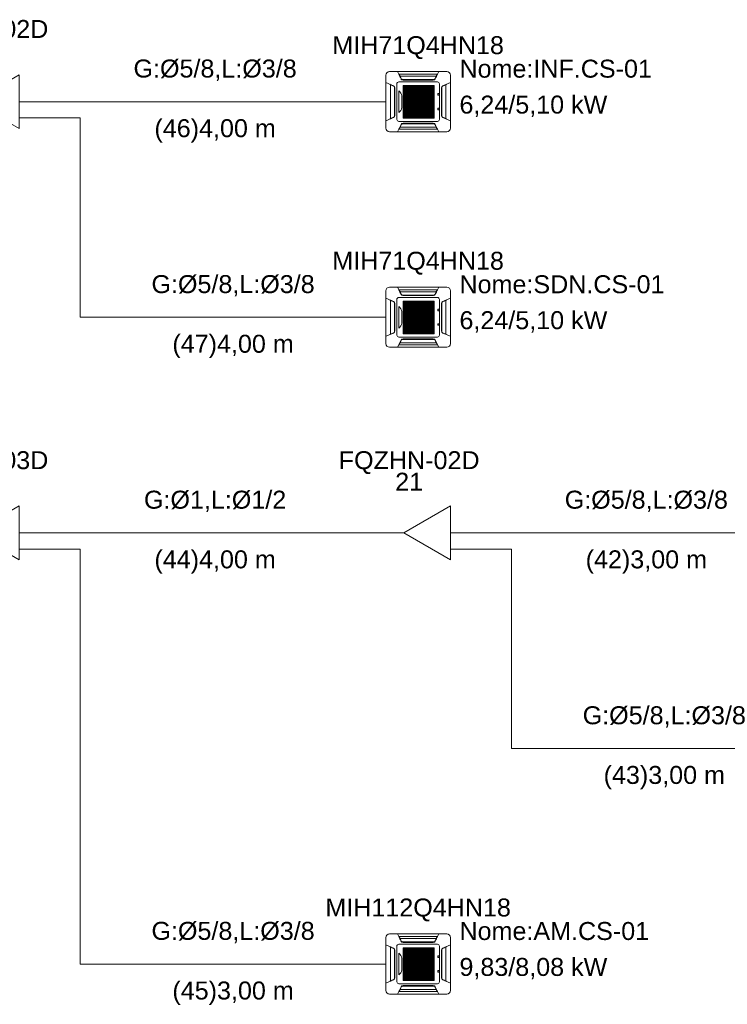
# Model space of a CAD drawing. Header units: millimetres. Extents: x -11664 to 30758, y -32204 to 1096.
# Tile 7 of 15: x 22663 to 26601, y -28604 to -23124. Entities that reach past the tile are written whole.
import ezdxf

# ---------------------------------------------------------------- set-up
doc = ezdxf.new("R2010")
doc.units = ezdxf.units.MM
for name, color, linetype, lineweight in [('CONDENSADORA_PAVIMENTO_SUPERIOR_dwg', 8, 'Continuous', 18), ('EQUIPMENT', 7, 'Continuous', 18), ('PIPE_VRF', 7, 'Continuous', 18)]:
    doc.layers.add(name, color=color, linetype=linetype, lineweight=lineweight)
doc.styles.add('Arial', font='arial.ttf', dxfattribs={"height": 100})

# ---------------------------------------------------------------- blocks, each defined once
blk = doc.blocks.new('CONDENSADORA_PAVIMENTO_SUPERIOR_dwg__U41-1129978-15 - FLUXOGRAMA PAVIMENTO SUPERIOR')
at = {"layer": 'EQUIPMENT'}
for p, q in [((24700, -25980), (24800, -25980)), ((25059.8, -25980), (25200, -25980)), ((25059.6, -26070), (25200, -26070))]:
    blk.add_line(p, q, dxfattribs=at)
at = {"layer": 'EQUIPMENT', "flags": 128}
blk.add_lwpolyline([(25059.8, -25830), (25059.8, -26130), (24800, -25980)], close=True, dxfattribs=at)
at = {"layer": 'EQUIPMENT', "char_height": 100, "attachment_point": 2, "line_spacing_factor": 0.941778, "style": 'Arial'}
for s, insert, width in [('FQZHN-02D', (24830, -25525.5), 934.12), ('21', (24830, -25645.5), 186.089)]:
    blk.add_mtext(s, dxfattribs=dict(at, insert=insert, width=width))
blk = doc.blocks.new('CONDENSADORA_PAVIMENTO_SUPERIOR_dwg__U42-1129979-15 - FLUXOGRAMA PAVIMENTO SUPERIOR')
at = {"layer": 'EQUIPMENT'}
for p, q in [((22300, -25980), (22400, -25980)), ((22659.8, -25980), (22800, -25980)), ((22659.6, -26070), (22800, -26070))]:
    blk.add_line(p, q, dxfattribs=at)
at = {"layer": 'EQUIPMENT', "flags": 128}
blk.add_lwpolyline([(22659.8, -25830), (22659.8, -26130), (22400, -25980)], close=True, dxfattribs=at)
at = {"layer": 'EQUIPMENT', "char_height": 100, "attachment_point": 2, "line_spacing_factor": 0.941778, "style": 'Arial'}
for s, insert, width in [('FQZHN-03D', (22430, -25525.5), 934.12), ('22', (22430, -25645.5), 186.089)]:
    blk.add_mtext(s, dxfattribs=dict(at, insert=insert, width=width))
blk = doc.blocks.new('CONDENSADORA_PAVIMENTO_SUPERIOR_dwg__U50-1129980-15 - FLUXOGRAMA PAVIMENTO SUPERIOR')
at = {"layer": 'EQUIPMENT'}
for p, q in [((22300, -23580), (22400, -23580)), ((22659.8, -23580), (22800, -23580)), ((22659.6, -23670), (22800, -23670))]:
    blk.add_line(p, q, dxfattribs=at)
at = {"layer": 'EQUIPMENT', "flags": 128}
blk.add_lwpolyline([(22659.8, -23430), (22659.8, -23730), (22400, -23580)], close=True, dxfattribs=at)
at = {"layer": 'EQUIPMENT', "char_height": 100, "attachment_point": 2, "line_spacing_factor": 0.941778, "style": 'Arial'}
for s, insert, width in [('FQZHN-02D', (22430, -23125.5), 934.12), ('23', (22430, -23245.5), 186.089)]:
    blk.add_mtext(s, dxfattribs=dict(at, insert=insert, width=width))
blk = doc.blocks.new('CONDENSADORA_PAVIMENTO_SUPERIOR_dwg-1129951-15 - FLUXOGRAMA PAVIMENTO SUPERIOR')
at = {"lineweight": 18}
for p, q in [((24700, -23726.6), (24700, -23433.4)), ((24720.6, -23412.8), (25039.4, -23412.8)), ((24980.9, -23437.7), (24779.2, -23437.7)), ((24968.6, -23457), (24791.6, -23457)), ((24984.8, -23432.9), (24984.2, -23432.9)), ((25060.1, -23433.4), (25060.1, -23726.6)), ((24726.9, -23673.7), (24726.9, -23486.3)), ((24747.7, -23662.2), (24747.7, -23497.8)), ((24748.1, -23661.4), (24748.1, -23498.6)), ((24750, -23503.7), (24749.7, -23656.5)), ((24761.5, -23678.8), (24761.5, -23481.2)), ((24772.8, -23469.8), (24987.4, -23469.8)), ((24793.8, -23457.8), (24966.3, -23457.8)), ((24964.2, -23459.6), (24795.8, -23459.6)), ((24847.6, -23490.5), (24847.6, -23671.5)), ((24912.3, -23490.6), (24912.3, -23671.6)), ((24998.7, -23481.2), (24998.7, -23678.8)), ((25010.1, -23503.7), (25010.5, -23656.5)), ((25012.1, -23661.4), (25012.1, -23498.6)), ((25012.5, -23662.2), (25012.5, -23497.8)), ((25033.3, -23673.7), (25033.3, -23486.3)), ((24772, -23639.9), (24772, -23520.4)), ((24789, -23548.3), (24789, -23612.7)), ((24796.5, -23512.3), (24968.8, -23512.3)), ((24796.5, -23513.5), (24968.8, -23513.5)), ((24989.9, -23542.1), (24989.9, -23536.5)), ((24991.3, -23535.2), (24995.6, -23535.2)), ((24995.6, -23543.4), (24991.3, -23543.4)), ((24997, -23536.5), (24997, -23542.1)), ((24796.5, -23575.2), (24968.8, -23575.2)), ((24796.5, -23576.4), (24968.8, -23576.4)), ((24989.9, -23623.3), (24989.9, -23617.8)), ((24991.2, -23616.4), (24995.5, -23616.4)), ((24996.9, -23617.8), (24996.9, -23623.3)), ((25060, -23580), (25060.2, -23580)), ((24796.5, -23627.3), (24968.8, -23627.3)), ((24796.5, -23628.7), (24968.8, -23628.7)), ((24995.5, -23624.7), (24991.2, -23624.7)), ((24987.4, -23690.2), (24772.9, -23690.2)), ((24773.2, -23732.8), (24776.1, -23727)), ((24980.9, -23722.3), (24779.2, -23722.3)), ((24968.6, -23703), (24791.6, -23703)), ((24793.8, -23702.2), (24966.3, -23702.2)), ((24796.1, -23700.4), (24964.4, -23700.4)), ((24984.9, -23727.1), (24984.2, -23727.1)), ((25039.4, -23747.2), (24720.6, -23747.2)), ((24700, -24926.6), (24700, -24633.4)), ((24720.6, -24612.8), (25039.4, -24612.8)), ((24980.9, -24637.7), (24779.2, -24637.7)), ((24968.6, -24657), (24791.6, -24657)), ((24793.8, -24657.8), (24966.3, -24657.8)), ((24964.2, -24659.6), (24795.8, -24659.6)), ((24984.8, -24632.9), (24984.2, -24632.9)), ((25060.1, -24633.4), (25060.1, -24926.6)), ((24726.9, -24873.7), (24726.9, -24686.3)), ((24747.7, -24862.2), (24747.7, -24697.8)), ((24748.1, -24861.4), (24748.1, -24698.6)), ((24750, -24703.7), (24749.7, -24856.5)), ((24761.5, -24878.8), (24761.5, -24681.2)), ((24772.8, -24669.8), (24987.4, -24669.8)), ((24796.5, -24712.3), (24968.8, -24712.3)), ((24796.5, -24713.5), (24968.8, -24713.5)), ((24847.6, -24690.5), (24847.6, -24871.5)), ((24912.3, -24690.6), (24912.3, -24871.6)), ((24998.7, -24681.2), (24998.7, -24878.8)), ((25010.1, -24703.7), (25010.5, -24856.5)), ((25012.1, -24861.4), (25012.1, -24698.6)), ((25012.5, -24862.2), (25012.5, -24697.8)), ((25033.3, -24873.7), (25033.3, -24686.3)), ((24772, -24839.9), (24772, -24720.4)), ((24789, -24748.3), (24789, -24812.7)), ((24989.9, -24742.1), (24989.9, -24736.5)), ((24991.3, -24735.2), (24995.6, -24735.2)), ((24995.6, -24743.4), (24991.3, -24743.4)), ((24997, -24736.5), (24997, -24742.1)), ((24796.5, -24775.2), (24968.8, -24775.2)), ((24796.5, -24776.4), (24968.8, -24776.4)), ((24796.5, -24827.3), (24968.8, -24827.3)), ((24989.9, -24823.3), (24989.9, -24817.8)), ((24991.2, -24816.4), (24995.5, -24816.4)), ((24995.5, -24824.7), (24991.2, -24824.7)), ((24996.9, -24817.8), (24996.9, -24823.3)), ((25060, -24780), (25060.2, -24780)), ((24796.5, -24828.7), (24968.8, -24828.7)), ((24987.4, -24890.2), (24772.9, -24890.2)), ((24773.2, -24932.8), (24776.1, -24927)), ((24980.9, -24922.3), (24779.2, -24922.3)), ((24968.6, -24903), (24791.6, -24903)), ((24793.8, -24902.2), (24966.3, -24902.2)), ((24796.1, -24900.4), (24964.4, -24900.4)), ((24984.9, -24927.1), (24984.2, -24927.1)), ((25039.4, -24947.2), (24720.6, -24947.2)), ((24720.6, -28212.8), (25039.4, -28212.8)), ((24700, -28526.6), (24700, -28233.4)), ((24772.8, -28269.8), (24987.4, -28269.8)), ((24980.9, -28237.7), (24779.2, -28237.7)), ((24968.6, -28257), (24791.6, -28257)), ((24793.8, -28257.8), (24966.3, -28257.8)), ((24964.2, -28259.6), (24795.8, -28259.6)), ((24984.8, -28232.9), (24984.2, -28232.9)), ((25060.1, -28233.4), (25060.1, -28526.6)), ((24726.9, -28473.7), (24726.9, -28286.3)), ((24747.7, -28462.2), (24747.7, -28297.8)), ((24748.1, -28461.4), (24748.1, -28298.6)), ((24750, -28303.7), (24749.7, -28456.5)), ((24761.5, -28478.8), (24761.5, -28281.2)), ((24772, -28439.9), (24772, -28320.4)), ((24796.5, -28312.3), (24968.8, -28312.3)), ((24796.5, -28313.5), (24968.8, -28313.5)), ((24847.6, -28290.5), (24847.6, -28471.5)), ((24912.3, -28290.6), (24912.3, -28471.6)), ((24998.7, -28281.2), (24998.7, -28478.8)), ((25010.1, -28303.7), (25010.5, -28456.5)), ((25012.1, -28461.4), (25012.1, -28298.6)), ((25012.5, -28462.2), (25012.5, -28297.8)), ((25033.3, -28473.7), (25033.3, -28286.3)), ((24789, -28348.3), (24789, -28412.7)), ((24796.5, -28375.2), (24968.8, -28375.2)), ((24796.5, -28376.4), (24968.8, -28376.4)), ((24989.9, -28342.1), (24989.9, -28336.5)), ((24991.3, -28335.2), (24995.6, -28335.2)), ((24995.6, -28343.4), (24991.3, -28343.4)), ((24997, -28336.5), (24997, -28342.1)), ((25060, -28380), (25060.2, -28380)), ((24796.5, -28427.3), (24968.8, -28427.3)), ((24796.5, -28428.7), (24968.8, -28428.7)), ((24989.9, -28423.3), (24989.9, -28417.8)), ((24991.2, -28416.4), (24995.5, -28416.4)), ((24995.5, -28424.7), (24991.2, -28424.7)), ((24996.9, -28417.8), (24996.9, -28423.3)), ((24987.4, -28490.2), (24772.9, -28490.2)), ((25039.4, -28547.2), (24720.6, -28547.2)), ((24773.2, -28532.8), (24776.1, -28527)), ((24980.9, -28522.3), (24779.2, -28522.3)), ((24968.6, -28503), (24791.6, -28503)), ((24793.8, -28502.2), (24966.3, -28502.2)), ((24796.1, -28500.4), (24964.4, -28500.4)), ((24984.9, -28527.1), (24984.2, -28527.1))]:
    blk.add_line(p, q, dxfattribs=at)
at = {"lineweight": 18, "flags": 128}
for points in [[(24784.7, -23452.4), (24765.7, -23412.7), (24994.5, -23412.7), (24975.3, -23452.6)], [(24984.1, -23433), (24987, -23427.2), (24773.2, -23427.2), (24776.1, -23433)], [(24786.4, -23452), (24785.6, -23452.3), (24784.8, -23452.6), (24781.6, -23446.1), (24778.4, -23439.6), (24775.1, -23433.1), (24776.7, -23433), (24776.8, -23433), (24776.8, -23433.1), (24776.9, -23433.1), (24777, -23433.2), (24779.1, -23437.5), (24781.3, -23441.8), (24783.7, -23446.6), (24786.1, -23451.5), (24786.3, -23451.8), (24786.4, -23452), (24786.9, -23453), (24787.6, -23453.9), (24788.3, -23454.7), (24789.2, -23455.5), (24790.3, -23456.3), (24791.4, -23456.9), (24792.7, -23457.4), (24794, -23457.8), (24795.3, -23458), (24796.7, -23458.1), (24963.5, -23458.1), (24964.8, -23458.1), (24966, -23457.8), (24967.3, -23457.5), (24968.5, -23457), (24969.6, -23456.4), (24970.7, -23455.7), (24971.6, -23454.9), (24972.4, -23454), (24973.2, -23453.1), (24973.8, -23452), (24974.6, -23452.3), (24975.3, -23452.6), (24978.6, -23446.1), (24981.8, -23439.6), (24985, -23433.1), (24984.6, -23433.1), (24984.3, -23433), (24983.9, -23433), (24983.5, -23433), (24983.4, -23433), (24983.3, -23433.1), (24983.3, -23433.1), (24983.2, -23433.2), (24981, -23437.5), (24978.9, -23441.8), (24976.5, -23446.6), (24974, -23451.5), (24973.9, -23451.8), (24973.8, -23452)], [(24742.3, -23667.8), (24700, -23686.2), (24700, -23473.7), (24742.6, -23492.3)], [(24742.3, -23492.9), (24742.5, -23492.6), (24742.6, -23492.3), (24735.7, -23489.3), (24728.8, -23486.3), (24721.9, -23483.4), (24721.8, -23484), (24722, -23484), (24722.1, -23484.1), (24722.2, -23484.2), (24722.4, -23484.3), (24729, -23487.2), (24735.7, -23490.1), (24742.3, -23492.9), (24743.7, -23493.6), (24744.9, -23494.4), (24745.9, -23495.4), (24746.9, -23496.5), (24747.6, -23497.6), (24748.2, -23498.9), (24748.4, -23499.5), (24748.6, -23500.1), (24748.8, -23500.7), (24748.8, -23501.3), (24748.9, -23501.9), (24748.9, -23502.5), (24748.9, -23657.5), (24748.9, -23658.1), (24748.9, -23658.7), (24748.8, -23659.3), (24748.6, -23659.9), (24748.5, -23660.5), (24748.2, -23661.1), (24747.6, -23662.3), (24746.9, -23663.5), (24745.9, -23664.6), (24745.1, -23665.3), (24744.3, -23666), (24743.3, -23666.6), (24742.3, -23667.1), (24735.7, -23669.9), (24729, -23672.8), (24722.4, -23675.7), (24722.2, -23675.8), (24722.1, -23675.9), (24722, -23676), (24721.8, -23676), (24721.9, -23676.6), (24728.8, -23673.7)], [(25017.8, -23492.9), (25017.7, -23492.6), (25017.6, -23492.3), (25024.5, -23489.3), (25031.4, -23486.3), (25038.3, -23483.4), (25038.3, -23483.5), (25038.3, -23483.7), (25038.3, -23483.8), (25038.3, -23484), (25038.2, -23484), (25038.1, -23484.1), (25038, -23484.2), (25037.8, -23484.3), (25031.2, -23487.2), (25024.5, -23490.1), (25017.8, -23492.9), (25016.5, -23493.6), (25015.3, -23494.4), (25014.3, -23495.4), (25013.3, -23496.5), (25012.5, -23497.6), (25011.9, -23498.9), (25011.7, -23499.5), (25011.6, -23500.1), (25011.4, -23500.7), (25011.3, -23501.3), (25011.3, -23501.9), (25011.3, -23502.5), (25011.3, -23657.5), (25011.3, -23658.1), (25011.3, -23658.7), (25011.4, -23659.3), (25011.6, -23659.9), (25011.7, -23660.5), (25011.9, -23661.1), (25012.5, -23662.3), (25013.3, -23663.5), (25014.2, -23664.6), (25015, -23665.3), (25015.9, -23666), (25016.8, -23666.6), (25017.8, -23667.1), (25024.5, -23669.9), (25031.2, -23672.8), (25037.8, -23675.7), (25038, -23675.8), (25038.1, -23675.9), (25038.2, -23676), (25038.3, -23676), (25038.3, -23676.2), (25038.3, -23676.3), (25038.3, -23676.5), (25038.3, -23676.6), (25031.4, -23673.7)], [(25017.9, -23667.8), (25060.2, -23686.2), (25060.2, -23473.7), (25017.6, -23492.3)], [(25060, -23685.2), (25060, -23580), (25060, -23474.8)], [(24975.6, -23707.6), (24994.5, -23747.3), (24765.7, -23747.3), (24784.9, -23707.4), (24786.4, -23708)], [(24775.3, -23728.5), (24774.6, -23729.9), (24773.9, -23731.4), (24773.2, -23732.8), (24987, -23732.8), (24984.1, -23727), (24984.8, -23728.5)], [(24775.5, -23726.9), (24775.9, -23727), (24776.3, -23727), (24776.7, -23727), (24776.8, -23727), (24776.8, -23726.9), (24776.9, -23726.9), (24777, -23726.8), (24779.1, -23722.5), (24781.3, -23718.2), (24783.7, -23713.4), (24786.1, -23708.5), (24786.3, -23708.2), (24786.4, -23708), (24786.9, -23707), (24787.6, -23706.1), (24788.3, -23705.3), (24789.2, -23704.5), (24790.3, -23703.7), (24791.4, -23703.1), (24792.7, -23702.6), (24794, -23702.2), (24795.3, -23702), (24796.7, -23701.9), (24963.5, -23701.9), (24964.8, -23701.9), (24966, -23702.2), (24967.3, -23702.5), (24968.5, -23703), (24969.6, -23703.6), (24970.7, -23704.3), (24971.6, -23705.1), (24972.4, -23706), (24973.2, -23706.9), (24973.8, -23708), (24974.6, -23707.7), (24975.3, -23707.4)], [(24984.8, -23726.9), (24983.5, -23727), (24983.4, -23727), (24983.3, -23726.9), (24983.3, -23726.9), (24983.2, -23726.8), (24981, -23722.5), (24978.9, -23718.2), (24976.5, -23713.4), (24974, -23708.5), (24973.9, -23708.2), (24973.8, -23708)], [(24784.7, -24652.4), (24765.7, -24612.7), (24994.5, -24612.7), (24975.3, -24652.6)], [(24984.1, -24633), (24987, -24627.2), (24773.2, -24627.2), (24776.1, -24633)], [(24786.4, -24652), (24785.6, -24652.3), (24784.8, -24652.6), (24781.6, -24646.1), (24778.4, -24639.6), (24775.1, -24633.1), (24776.7, -24633), (24776.8, -24633), (24776.8, -24633.1), (24776.9, -24633.1), (24777, -24633.2), (24779.1, -24637.5), (24781.3, -24641.8), (24783.7, -24646.6), (24786.1, -24651.5), (24786.3, -24651.8), (24786.4, -24652), (24786.9, -24653), (24787.6, -24653.9), (24788.3, -24654.7), (24789.2, -24655.5), (24790.3, -24656.3), (24791.4, -24656.9), (24792.7, -24657.4), (24794, -24657.8), (24795.3, -24658), (24796.7, -24658.1), (24963.5, -24658.1), (24964.8, -24658.1), (24966, -24657.8), (24967.3, -24657.5), (24968.5, -24657), (24969.6, -24656.4), (24970.7, -24655.7), (24971.6, -24654.9), (24972.4, -24654), (24973.2, -24653.1), (24973.8, -24652), (24974.6, -24652.3), (24975.3, -24652.6), (24978.6, -24646.1), (24981.8, -24639.6), (24985, -24633.1), (24984.6, -24633.1), (24984.3, -24633), (24983.9, -24633), (24983.5, -24633), (24983.4, -24633), (24983.3, -24633.1), (24983.3, -24633.1), (24983.2, -24633.2), (24981, -24637.5), (24978.9, -24641.8), (24976.5, -24646.6), (24974, -24651.5), (24973.9, -24651.8), (24973.8, -24652)], [(24742.3, -24867.8), (24700, -24886.2), (24700, -24673.7), (24742.6, -24692.3)], [(24742.3, -24692.9), (24742.5, -24692.6), (24742.6, -24692.3), (24735.7, -24689.3), (24728.8, -24686.3), (24721.9, -24683.4), (24721.8, -24684), (24722, -24684), (24722.1, -24684.1), (24722.2, -24684.2), (24722.4, -24684.3), (24729, -24687.2), (24735.7, -24690.1), (24742.3, -24692.9), (24743.7, -24693.6), (24744.9, -24694.4), (24745.9, -24695.4), (24746.9, -24696.5), (24747.6, -24697.6), (24748.2, -24698.9), (24748.4, -24699.5), (24748.6, -24700.1), (24748.8, -24700.7), (24748.8, -24701.3), (24748.9, -24701.9), (24748.9, -24702.5), (24748.9, -24857.5), (24748.9, -24858.1), (24748.9, -24858.7), (24748.8, -24859.3), (24748.6, -24859.9), (24748.5, -24860.5), (24748.2, -24861.1), (24747.6, -24862.3), (24746.9, -24863.5), (24745.9, -24864.6), (24745.1, -24865.3), (24744.3, -24866), (24743.3, -24866.6), (24742.3, -24867.1), (24735.7, -24869.9), (24729, -24872.8), (24722.4, -24875.7), (24722.2, -24875.8), (24722.1, -24875.9), (24722, -24876), (24721.8, -24876), (24721.9, -24876.6), (24728.8, -24873.7)], [(25017.8, -24692.9), (25017.7, -24692.6), (25017.6, -24692.3), (25024.5, -24689.3), (25031.4, -24686.3), (25038.3, -24683.4), (25038.3, -24683.5), (25038.3, -24683.7), (25038.3, -24683.8), (25038.3, -24684), (25038.2, -24684), (25038.1, -24684.1), (25038, -24684.2), (25037.8, -24684.3), (25031.2, -24687.2), (25024.5, -24690.1), (25017.8, -24692.9), (25016.5, -24693.6), (25015.3, -24694.4), (25014.3, -24695.4), (25013.3, -24696.5), (25012.5, -24697.6), (25011.9, -24698.9), (25011.7, -24699.5), (25011.6, -24700.1), (25011.4, -24700.7), (25011.3, -24701.3), (25011.3, -24701.9), (25011.3, -24702.5), (25011.3, -24857.5), (25011.3, -24858.1), (25011.3, -24858.7), (25011.4, -24859.3), (25011.6, -24859.9), (25011.7, -24860.5), (25011.9, -24861.1), (25012.5, -24862.3), (25013.3, -24863.5), (25014.2, -24864.6), (25015, -24865.3), (25015.9, -24866), (25016.8, -24866.6), (25017.8, -24867.1), (25024.5, -24869.9), (25031.2, -24872.8), (25037.8, -24875.7), (25038, -24875.8), (25038.1, -24875.9), (25038.2, -24876), (25038.3, -24876), (25038.3, -24876.2), (25038.3, -24876.3), (25038.3, -24876.5), (25038.3, -24876.6), (25031.4, -24873.7)], [(25017.9, -24867.8), (25060.2, -24886.2), (25060.2, -24673.7), (25017.6, -24692.3)], [(25060, -24885.2), (25060, -24780), (25060, -24674.8)], [(24975.6, -24907.6), (24994.5, -24947.3), (24765.7, -24947.3), (24784.9, -24907.4), (24786.4, -24908)], [(24775.3, -24928.5), (24774.6, -24929.9), (24773.9, -24931.4), (24773.2, -24932.8), (24987, -24932.8), (24984.1, -24927), (24984.8, -24928.5)], [(24775.5, -24926.9), (24775.9, -24927), (24776.3, -24927), (24776.7, -24927), (24776.8, -24927), (24776.8, -24926.9), (24776.9, -24926.9), (24777, -24926.8), (24779.1, -24922.5), (24781.3, -24918.2), (24783.7, -24913.4), (24786.1, -24908.5), (24786.3, -24908.2), (24786.4, -24908), (24786.9, -24907), (24787.6, -24906.1), (24788.3, -24905.3), (24789.2, -24904.5), (24790.3, -24903.7), (24791.4, -24903.1), (24792.7, -24902.6), (24794, -24902.2), (24795.3, -24902), (24796.7, -24901.9), (24963.5, -24901.9), (24964.8, -24901.9), (24966, -24902.2), (24967.3, -24902.5), (24968.5, -24903), (24969.6, -24903.6), (24970.7, -24904.3), (24971.6, -24905.1), (24972.4, -24906), (24973.2, -24906.9), (24973.8, -24908), (24974.6, -24907.7), (24975.3, -24907.4)], [(24984.8, -24926.9), (24983.5, -24927), (24983.4, -24927), (24983.3, -24926.9), (24983.3, -24926.9), (24983.2, -24926.8), (24981, -24922.5), (24978.9, -24918.2), (24976.5, -24913.4), (24974, -24908.5), (24973.9, -24908.2), (24973.8, -24908)], [(24784.7, -28252.4), (24765.7, -28212.7), (24994.5, -28212.7), (24975.3, -28252.6)], [(24742.3, -28467.8), (24700, -28486.2), (24700, -28273.7), (24742.6, -28292.3)], [(24984.1, -28233), (24987, -28227.2), (24773.2, -28227.2), (24776.1, -28233)], [(24786.4, -28252), (24785.6, -28252.3), (24784.8, -28252.6), (24781.6, -28246.1), (24778.4, -28239.6), (24775.1, -28233.1), (24776.7, -28233), (24776.8, -28233), (24776.8, -28233.1), (24776.9, -28233.1), (24777, -28233.2), (24779.1, -28237.5), (24781.3, -28241.8), (24783.7, -28246.6), (24786.1, -28251.5), (24786.3, -28251.8), (24786.4, -28252), (24786.9, -28253), (24787.6, -28253.9), (24788.3, -28254.7), (24789.2, -28255.5), (24790.3, -28256.3), (24791.4, -28256.9), (24792.7, -28257.4), (24794, -28257.8), (24795.3, -28258), (24796.7, -28258.1), (24963.5, -28258.1), (24964.8, -28258.1), (24966, -28257.8), (24967.3, -28257.5), (24968.5, -28257), (24969.6, -28256.4), (24970.7, -28255.7), (24971.6, -28254.9), (24972.4, -28254), (24973.2, -28253.1), (24973.8, -28252), (24974.6, -28252.3), (24975.3, -28252.6), (24978.6, -28246.1), (24981.8, -28239.6), (24985, -28233.1), (24984.6, -28233.1), (24984.3, -28233), (24983.9, -28233), (24983.5, -28233), (24983.4, -28233), (24983.3, -28233.1), (24983.3, -28233.1), (24983.2, -28233.2), (24981, -28237.5), (24978.9, -28241.8), (24976.5, -28246.6), (24974, -28251.5), (24973.9, -28251.8), (24973.8, -28252)], [(25017.9, -28467.8), (25060.2, -28486.2), (25060.2, -28273.7), (25017.6, -28292.3)], [(25060, -28485.2), (25060, -28380), (25060, -28274.8)], [(24742.3, -28292.9), (24742.5, -28292.6), (24742.6, -28292.3), (24735.7, -28289.3), (24728.8, -28286.3), (24721.9, -28283.4), (24721.8, -28284), (24722, -28284), (24722.1, -28284.1), (24722.2, -28284.2), (24722.4, -28284.3), (24729, -28287.2), (24735.7, -28290.1), (24742.3, -28292.9), (24743.7, -28293.6), (24744.9, -28294.4), (24745.9, -28295.4), (24746.9, -28296.5), (24747.6, -28297.6), (24748.2, -28298.9), (24748.4, -28299.5), (24748.6, -28300.1), (24748.8, -28300.7), (24748.8, -28301.3), (24748.9, -28301.9), (24748.9, -28302.5), (24748.9, -28457.5), (24748.9, -28458.1), (24748.9, -28458.7), (24748.8, -28459.3), (24748.6, -28459.9), (24748.5, -28460.5), (24748.2, -28461.1), (24747.6, -28462.3), (24746.9, -28463.5), (24745.9, -28464.6), (24745.1, -28465.3), (24744.3, -28466), (24743.3, -28466.6), (24742.3, -28467.1), (24735.7, -28469.9), (24729, -28472.8), (24722.4, -28475.7), (24722.2, -28475.8), (24722.1, -28475.9), (24722, -28476), (24721.8, -28476), (24721.9, -28476.6), (24728.8, -28473.7)], [(25017.8, -28292.9), (25017.7, -28292.6), (25017.6, -28292.3), (25024.5, -28289.3), (25031.4, -28286.3), (25038.3, -28283.4), (25038.3, -28283.5), (25038.3, -28283.7), (25038.3, -28283.8), (25038.3, -28284), (25038.2, -28284), (25038.1, -28284.1), (25038, -28284.2), (25037.8, -28284.3), (25031.2, -28287.2), (25024.5, -28290.1), (25017.8, -28292.9), (25016.5, -28293.6), (25015.3, -28294.4), (25014.3, -28295.4), (25013.3, -28296.5), (25012.5, -28297.6), (25011.9, -28298.9), (25011.7, -28299.5), (25011.6, -28300.1), (25011.4, -28300.7), (25011.3, -28301.3), (25011.3, -28301.9), (25011.3, -28302.5), (25011.3, -28457.5), (25011.3, -28458.1), (25011.3, -28458.7), (25011.4, -28459.3), (25011.6, -28459.9), (25011.7, -28460.5), (25011.9, -28461.1), (25012.5, -28462.3), (25013.3, -28463.5), (25014.2, -28464.6), (25015, -28465.3), (25015.9, -28466), (25016.8, -28466.6), (25017.8, -28467.1), (25024.5, -28469.9), (25031.2, -28472.8), (25037.8, -28475.7), (25038, -28475.8), (25038.1, -28475.9), (25038.2, -28476), (25038.3, -28476), (25038.3, -28476.2), (25038.3, -28476.3), (25038.3, -28476.5), (25038.3, -28476.6), (25031.4, -28473.7)], [(24975.6, -28507.6), (24994.5, -28547.3), (24765.7, -28547.3), (24784.9, -28507.4), (24786.4, -28508)], [(24775.3, -28528.5), (24774.6, -28529.9), (24773.9, -28531.4), (24773.2, -28532.8), (24987, -28532.8), (24984.1, -28527), (24984.8, -28528.5)], [(24775.5, -28526.9), (24775.9, -28527), (24776.3, -28527), (24776.7, -28527), (24776.8, -28527), (24776.8, -28526.9), (24776.9, -28526.9), (24777, -28526.8), (24779.1, -28522.5), (24781.3, -28518.2), (24783.7, -28513.4), (24786.1, -28508.5), (24786.3, -28508.2), (24786.4, -28508), (24786.9, -28507), (24787.6, -28506.1), (24788.3, -28505.3), (24789.2, -28504.5), (24790.3, -28503.7), (24791.4, -28503.1), (24792.7, -28502.6), (24794, -28502.2), (24795.3, -28502), (24796.7, -28501.9), (24963.5, -28501.9), (24964.8, -28501.9), (24966, -28502.2), (24967.3, -28502.5), (24968.5, -28503), (24969.6, -28503.6), (24970.7, -28504.3), (24971.6, -28505.1), (24972.4, -28506), (24973.2, -28506.9), (24973.8, -28508), (24974.6, -28507.7), (24975.3, -28507.4)], [(24984.8, -28526.9), (24983.5, -28527), (24983.4, -28527), (24983.3, -28526.9), (24983.3, -28526.9), (24983.2, -28526.8), (24981, -28522.5), (24978.9, -28518.2), (24976.5, -28513.4), (24974, -28508.5), (24973.9, -28508.2), (24973.8, -28508)]]:
    blk.add_lwpolyline(points, dxfattribs=at)
for points in [[(24796.5, -23490.4), (24968.8, -23490.4), (24968.8, -23493.5), (24796.5, -23493.5)], [(24796.5, -23490.4), (24968.8, -23490.4), (24968.8, -23493.5), (24796.5, -23493.5)], [(24796.5, -23490.4), (24968.8, -23490.4), (24968.8, -23493.5), (24796.5, -23493.5)], [(24796.5, -23490.4), (24968.8, -23490.4), (24968.8, -23493.5), (24796.5, -23493.5)], [(24796.5, -23490.4), (24968.8, -23490.4), (24968.8, -23493.5), (24796.5, -23493.5)], [(24796.5, -23490.4), (24968.8, -23490.4), (24968.8, -23493.5), (24796.5, -23493.5)], [(24796.5, -23500.9), (24968.8, -23500.9), (24968.8, -23504), (24796.5, -23504)], [(24796.5, -23511.3), (24968.8, -23511.3), (24968.8, -23514.5), (24796.5, -23514.5)], [(24796.6, -23490.5), (24798.1, -23490.5), (24798.1, -23671.5), (24796.6, -23671.5)], [(24803.8, -23490.5), (24805.3, -23490.5), (24805.3, -23671.5), (24803.8, -23671.5)], [(24810.9, -23490.5), (24812.5, -23490.5), (24812.5, -23671.5), (24810.9, -23671.5)], [(24818.1, -23490.5), (24819.7, -23490.5), (24819.7, -23671.5), (24818.1, -23671.5)], [(24825.3, -23490.5), (24826.9, -23490.5), (24826.9, -23671.5), (24825.3, -23671.5)], [(24832.5, -23490.5), (24834, -23490.5), (24834, -23671.5), (24832.5, -23671.5)], [(24839.7, -23490.5), (24841.2, -23490.5), (24841.2, -23671.5), (24839.7, -23671.5)], [(24846.9, -23490.5), (24848.4, -23490.5), (24848.4, -23671.5), (24846.9, -23671.5)], [(24854, -23490.5), (24855.6, -23490.5), (24855.6, -23671.5), (24854, -23671.5)], [(24861.2, -23490.5), (24862.8, -23490.5), (24862.8, -23671.5), (24861.2, -23671.5)], [(24868.4, -23490.5), (24870, -23490.5), (24870, -23671.5), (24868.4, -23671.5)], [(24875.6, -23490.6), (24877.1, -23490.6), (24877.1, -23671.5), (24875.6, -23671.5)], [(24882.8, -23490.6), (24884.3, -23490.6), (24884.3, -23671.5), (24882.8, -23671.5)], [(24889.9, -23490.6), (24891.5, -23490.6), (24891.5, -23671.5), (24889.9, -23671.5)], [(24897.1, -23490.6), (24898.7, -23490.6), (24898.7, -23671.5), (24897.1, -23671.5)], [(24904.3, -23490.6), (24905.9, -23490.6), (24905.9, -23671.6), (24904.3, -23671.6)], [(24911.5, -23490.6), (24913, -23490.6), (24913, -23671.6), (24911.5, -23671.6)], [(24918.7, -23490.6), (24920.2, -23490.6), (24920.2, -23671.6), (24918.7, -23671.6)], [(24925.9, -23490.6), (24927.4, -23490.6), (24927.4, -23671.6), (24925.9, -23671.6)], [(24933, -23490.6), (24934.6, -23490.6), (24934.6, -23671.6), (24933, -23671.6)], [(24940.2, -23490.6), (24941.8, -23490.6), (24941.8, -23671.6), (24940.2, -23671.6)], [(24947.4, -23490.6), (24949, -23490.6), (24949, -23671.6), (24947.4, -23671.6)], [(24954.6, -23490.6), (24956.1, -23490.6), (24956.1, -23671.6), (24954.6, -23671.6)], [(24961.8, -23490.6), (24963.3, -23490.6), (24963.3, -23671.6), (24961.8, -23671.6)], [(24967.2, -23490.6), (24968.8, -23490.6), (24968.8, -23671.6), (24967.2, -23671.6)], [(24796.5, -23521.8), (24968.8, -23521.8), (24968.8, -23524.9), (24796.5, -23524.9)], [(24796.5, -23532.3), (24968.8, -23532.3), (24968.8, -23535.4), (24796.5, -23535.4)], [(24796.5, -23542.8), (24968.8, -23542.8), (24968.8, -23545.9), (24796.5, -23545.9)], [(24796.5, -23553.2), (24968.8, -23553.2), (24968.8, -23556.3), (24796.5, -23556.3)], [(24796.5, -23563.7), (24968.8, -23563.7), (24968.8, -23566.8), (24796.5, -23566.8)], [(24796.5, -23574.2), (24968.8, -23574.2), (24968.8, -23577.3), (24796.5, -23577.3)], [(24796.5, -23584.6), (24968.8, -23584.6), (24968.8, -23587.7), (24796.5, -23587.7)], [(24796.5, -23595.1), (24968.8, -23595.1), (24968.8, -23598.2), (24796.5, -23598.2)], [(24796.5, -23605.6), (24968.8, -23605.6), (24968.8, -23608.7), (24796.5, -23608.7)], [(24796.5, -23616), (24968.8, -23616), (24968.8, -23619.1), (24796.5, -23619.1)], [(24796.5, -23626.5), (24968.8, -23626.5), (24968.8, -23629.6), (24796.5, -23629.6)], [(24796.5, -23637), (24968.8, -23637), (24968.8, -23640.1), (24796.5, -23640.1)], [(24796.5, -23647.4), (24968.8, -23647.4), (24968.8, -23650.6), (24796.5, -23650.6)], [(24796.5, -23657.9), (24968.8, -23657.9), (24968.8, -23661), (24796.5, -23661)], [(24796.5, -23668.4), (24968.8, -23668.4), (24968.8, -23671.5), (24796.5, -23671.5)], [(24796.5, -24690.4), (24968.8, -24690.4), (24968.8, -24693.5), (24796.5, -24693.5)], [(24796.5, -24690.4), (24968.8, -24690.4), (24968.8, -24693.5), (24796.5, -24693.5)], [(24796.5, -24690.4), (24968.8, -24690.4), (24968.8, -24693.5), (24796.5, -24693.5)], [(24796.5, -24690.4), (24968.8, -24690.4), (24968.8, -24693.5), (24796.5, -24693.5)], [(24796.5, -24690.4), (24968.8, -24690.4), (24968.8, -24693.5), (24796.5, -24693.5)], [(24796.5, -24690.4), (24968.8, -24690.4), (24968.8, -24693.5), (24796.5, -24693.5)], [(24796.5, -24700.9), (24968.8, -24700.9), (24968.8, -24704), (24796.5, -24704)], [(24796.5, -24711.3), (24968.8, -24711.3), (24968.8, -24714.5), (24796.5, -24714.5)], [(24796.6, -24690.5), (24798.1, -24690.5), (24798.1, -24871.5), (24796.6, -24871.5)], [(24803.8, -24690.5), (24805.3, -24690.5), (24805.3, -24871.5), (24803.8, -24871.5)], [(24810.9, -24690.5), (24812.5, -24690.5), (24812.5, -24871.5), (24810.9, -24871.5)], [(24818.1, -24690.5), (24819.7, -24690.5), (24819.7, -24871.5), (24818.1, -24871.5)], [(24825.3, -24690.5), (24826.9, -24690.5), (24826.9, -24871.5), (24825.3, -24871.5)], [(24832.5, -24690.5), (24834, -24690.5), (24834, -24871.5), (24832.5, -24871.5)], [(24839.7, -24690.5), (24841.2, -24690.5), (24841.2, -24871.5), (24839.7, -24871.5)], [(24846.9, -24690.5), (24848.4, -24690.5), (24848.4, -24871.5), (24846.9, -24871.5)], [(24854, -24690.5), (24855.6, -24690.5), (24855.6, -24871.5), (24854, -24871.5)], [(24861.2, -24690.5), (24862.8, -24690.5), (24862.8, -24871.5), (24861.2, -24871.5)], [(24868.4, -24690.5), (24870, -24690.5), (24870, -24871.5), (24868.4, -24871.5)], [(24875.6, -24690.6), (24877.1, -24690.6), (24877.1, -24871.5), (24875.6, -24871.5)], [(24882.8, -24690.6), (24884.3, -24690.6), (24884.3, -24871.5), (24882.8, -24871.5)], [(24889.9, -24690.6), (24891.5, -24690.6), (24891.5, -24871.5), (24889.9, -24871.5)], [(24897.1, -24690.6), (24898.7, -24690.6), (24898.7, -24871.5), (24897.1, -24871.5)], [(24904.3, -24690.6), (24905.9, -24690.6), (24905.9, -24871.6), (24904.3, -24871.6)], [(24911.5, -24690.6), (24913, -24690.6), (24913, -24871.6), (24911.5, -24871.6)], [(24918.7, -24690.6), (24920.2, -24690.6), (24920.2, -24871.6), (24918.7, -24871.6)], [(24925.9, -24690.6), (24927.4, -24690.6), (24927.4, -24871.6), (24925.9, -24871.6)], [(24933, -24690.6), (24934.6, -24690.6), (24934.6, -24871.6), (24933, -24871.6)], [(24940.2, -24690.6), (24941.8, -24690.6), (24941.8, -24871.6), (24940.2, -24871.6)], [(24947.4, -24690.6), (24949, -24690.6), (24949, -24871.6), (24947.4, -24871.6)], [(24954.6, -24690.6), (24956.1, -24690.6), (24956.1, -24871.6), (24954.6, -24871.6)], [(24961.8, -24690.6), (24963.3, -24690.6), (24963.3, -24871.6), (24961.8, -24871.6)], [(24967.2, -24690.6), (24968.8, -24690.6), (24968.8, -24871.6), (24967.2, -24871.6)], [(24796.5, -24721.8), (24968.8, -24721.8), (24968.8, -24724.9), (24796.5, -24724.9)], [(24796.5, -24732.3), (24968.8, -24732.3), (24968.8, -24735.4), (24796.5, -24735.4)], [(24796.5, -24742.8), (24968.8, -24742.8), (24968.8, -24745.9), (24796.5, -24745.9)], [(24796.5, -24753.2), (24968.8, -24753.2), (24968.8, -24756.3), (24796.5, -24756.3)], [(24796.5, -24763.7), (24968.8, -24763.7), (24968.8, -24766.8), (24796.5, -24766.8)], [(24796.5, -24774.2), (24968.8, -24774.2), (24968.8, -24777.3), (24796.5, -24777.3)], [(24796.5, -24784.6), (24968.8, -24784.6), (24968.8, -24787.7), (24796.5, -24787.7)], [(24796.5, -24795.1), (24968.8, -24795.1), (24968.8, -24798.2), (24796.5, -24798.2)], [(24796.5, -24805.6), (24968.8, -24805.6), (24968.8, -24808.7), (24796.5, -24808.7)], [(24796.5, -24816), (24968.8, -24816), (24968.8, -24819.1), (24796.5, -24819.1)], [(24796.5, -24826.5), (24968.8, -24826.5), (24968.8, -24829.6), (24796.5, -24829.6)], [(24796.5, -24837), (24968.8, -24837), (24968.8, -24840.1), (24796.5, -24840.1)], [(24796.5, -24847.4), (24968.8, -24847.4), (24968.8, -24850.6), (24796.5, -24850.6)], [(24796.5, -24857.9), (24968.8, -24857.9), (24968.8, -24861), (24796.5, -24861)], [(24796.5, -24868.4), (24968.8, -24868.4), (24968.8, -24871.5), (24796.5, -24871.5)], [(24796.5, -28290.4), (24968.8, -28290.4), (24968.8, -28293.5), (24796.5, -28293.5)], [(24796.5, -28290.4), (24968.8, -28290.4), (24968.8, -28293.5), (24796.5, -28293.5)], [(24796.5, -28290.4), (24968.8, -28290.4), (24968.8, -28293.5), (24796.5, -28293.5)], [(24796.5, -28290.4), (24968.8, -28290.4), (24968.8, -28293.5), (24796.5, -28293.5)], [(24796.5, -28290.4), (24968.8, -28290.4), (24968.8, -28293.5), (24796.5, -28293.5)], [(24796.5, -28290.4), (24968.8, -28290.4), (24968.8, -28293.5), (24796.5, -28293.5)], [(24796.5, -28300.9), (24968.8, -28300.9), (24968.8, -28304), (24796.5, -28304)], [(24796.5, -28311.3), (24968.8, -28311.3), (24968.8, -28314.5), (24796.5, -28314.5)], [(24796.5, -28321.8), (24968.8, -28321.8), (24968.8, -28324.9), (24796.5, -28324.9)], [(24796.5, -28332.3), (24968.8, -28332.3), (24968.8, -28335.4), (24796.5, -28335.4)], [(24796.6, -28290.5), (24798.1, -28290.5), (24798.1, -28471.5), (24796.6, -28471.5)], [(24803.8, -28290.5), (24805.3, -28290.5), (24805.3, -28471.5), (24803.8, -28471.5)], [(24810.9, -28290.5), (24812.5, -28290.5), (24812.5, -28471.5), (24810.9, -28471.5)], [(24818.1, -28290.5), (24819.7, -28290.5), (24819.7, -28471.5), (24818.1, -28471.5)], [(24825.3, -28290.5), (24826.9, -28290.5), (24826.9, -28471.5), (24825.3, -28471.5)], [(24832.5, -28290.5), (24834, -28290.5), (24834, -28471.5), (24832.5, -28471.5)], [(24839.7, -28290.5), (24841.2, -28290.5), (24841.2, -28471.5), (24839.7, -28471.5)], [(24846.9, -28290.5), (24848.4, -28290.5), (24848.4, -28471.5), (24846.9, -28471.5)], [(24854, -28290.5), (24855.6, -28290.5), (24855.6, -28471.5), (24854, -28471.5)], [(24861.2, -28290.5), (24862.8, -28290.5), (24862.8, -28471.5), (24861.2, -28471.5)], [(24868.4, -28290.5), (24870, -28290.5), (24870, -28471.5), (24868.4, -28471.5)], [(24875.6, -28290.6), (24877.1, -28290.6), (24877.1, -28471.5), (24875.6, -28471.5)], [(24882.8, -28290.6), (24884.3, -28290.6), (24884.3, -28471.5), (24882.8, -28471.5)], [(24889.9, -28290.6), (24891.5, -28290.6), (24891.5, -28471.5), (24889.9, -28471.5)], [(24897.1, -28290.6), (24898.7, -28290.6), (24898.7, -28471.5), (24897.1, -28471.5)], [(24904.3, -28290.6), (24905.9, -28290.6), (24905.9, -28471.6), (24904.3, -28471.6)], [(24911.5, -28290.6), (24913, -28290.6), (24913, -28471.6), (24911.5, -28471.6)], [(24918.7, -28290.6), (24920.2, -28290.6), (24920.2, -28471.6), (24918.7, -28471.6)], [(24925.9, -28290.6), (24927.4, -28290.6), (24927.4, -28471.6), (24925.9, -28471.6)], [(24933, -28290.6), (24934.6, -28290.6), (24934.6, -28471.6), (24933, -28471.6)], [(24940.2, -28290.6), (24941.8, -28290.6), (24941.8, -28471.6), (24940.2, -28471.6)], [(24947.4, -28290.6), (24949, -28290.6), (24949, -28471.6), (24947.4, -28471.6)], [(24954.6, -28290.6), (24956.1, -28290.6), (24956.1, -28471.6), (24954.6, -28471.6)], [(24961.8, -28290.6), (24963.3, -28290.6), (24963.3, -28471.6), (24961.8, -28471.6)], [(24967.2, -28290.6), (24968.8, -28290.6), (24968.8, -28471.6), (24967.2, -28471.6)], [(24796.5, -28342.8), (24968.8, -28342.8), (24968.8, -28345.9), (24796.5, -28345.9)], [(24796.5, -28353.2), (24968.8, -28353.2), (24968.8, -28356.3), (24796.5, -28356.3)], [(24796.5, -28363.7), (24968.8, -28363.7), (24968.8, -28366.8), (24796.5, -28366.8)], [(24796.5, -28374.2), (24968.8, -28374.2), (24968.8, -28377.3), (24796.5, -28377.3)], [(24796.5, -28384.6), (24968.8, -28384.6), (24968.8, -28387.7), (24796.5, -28387.7)], [(24796.5, -28395.1), (24968.8, -28395.1), (24968.8, -28398.2), (24796.5, -28398.2)], [(24796.5, -28405.6), (24968.8, -28405.6), (24968.8, -28408.7), (24796.5, -28408.7)], [(24796.5, -28416), (24968.8, -28416), (24968.8, -28419.1), (24796.5, -28419.1)], [(24796.5, -28426.5), (24968.8, -28426.5), (24968.8, -28429.6), (24796.5, -28429.6)], [(24796.5, -28437), (24968.8, -28437), (24968.8, -28440.1), (24796.5, -28440.1)], [(24796.5, -28447.4), (24968.8, -28447.4), (24968.8, -28450.6), (24796.5, -28450.6)], [(24796.5, -28457.9), (24968.8, -28457.9), (24968.8, -28461), (24796.5, -28461)], [(24796.5, -28468.4), (24968.8, -28468.4), (24968.8, -28471.5), (24796.5, -28471.5)]]:
    blk.add_lwpolyline(points, close=True, dxfattribs=at)
at = {"lineweight": 18}
for centre, radius, start, end in [((24720.6, -23433.4), 20.6, 90, 180), ((24795.8, -23447.1), 12.4, 205.4415, 269.9695), ((24964.2, -23447.2), 12.4, 269.9695, 334.3394), ((25039.4, -23433.4), 20.6, 0, 90), ((24737.7, -23503.6), 12.4, 359.8823, 66.4837), ((24772.8, -23481.2), 11.3, 90, 180.0081), ((24987.4, -23481.2), 11.3, 0.0081, 90), ((25022.5, -23503.6), 12.4, 113.5163, 180.1177), ((24748.9, -23553.6), 40.4, 7.4163, 55.1536), ((24991.3, -23536.5), 1.38, 90, 180), ((24991.3, -23542.1), 1.38, 180, 270), ((24995.6, -23536.5), 1.38, 0, 90), ((24995.6, -23542.1), 1.38, 270, 360), ((24753.1, -23609.2), 36.1, 301.6357, 354.4493), ((24991.2, -23617.8), 1.38, 90, 180), ((24995.5, -23617.8), 1.38, 0, 90), ((24737.4, -23656.4), 12.4, 293.5433, 359.8823), ((24991.2, -23623.3), 1.38, 180, 270), ((24995.5, -23623.3), 1.38, 270, 0), ((25022.8, -23656.4), 12.4, 180.1177, 246.4567), ((24720.6, -23726.6), 20.6, 180, 270), ((24772.9, -23678.8), 11.3, 180.0081, 270), ((24796.1, -23712.8), 12.4, 89.9695, 154.3394), ((24964.4, -23712.9), 12.4, 25.4415, 89.9695), ((24987.4, -23678.8), 11.3, 270, 0.0081), ((25039.4, -23726.6), 20.6, 270, 0), ((24720.6, -24633.4), 20.6, 90, 180), ((24795.8, -24647.1), 12.4, 205.4415, 269.9695), ((24964.2, -24647.2), 12.4, 269.9695, 334.3394), ((25039.4, -24633.4), 20.6, 0, 90), ((24737.7, -24703.6), 12.4, 359.8823, 66.4837), ((24772.8, -24681.2), 11.3, 90, 180.0081), ((24987.4, -24681.2), 11.3, 0.0081, 90), ((25022.5, -24703.6), 12.4, 113.5163, 180.1177), ((24748.9, -24753.6), 40.4, 7.4163, 55.1536), ((24991.3, -24736.5), 1.38, 90, 180), ((24991.3, -24742.1), 1.38, 180, 270), ((24995.6, -24736.5), 1.38, 0, 90), ((24995.6, -24742.1), 1.38, 270, 360), ((24753.1, -24809.2), 36.1, 301.6357, 354.4493), ((24991.2, -24817.8), 1.38, 90, 180), ((24991.2, -24823.3), 1.38, 180, 270), ((24995.5, -24817.8), 1.38, 0, 90), ((24995.5, -24823.3), 1.38, 270, 0), ((24737.4, -24856.4), 12.4, 293.5433, 359.8823), ((24772.9, -24878.8), 11.3, 180.0081, 270), ((24987.4, -24878.8), 11.3, 270, 0.0081), ((25022.8, -24856.4), 12.4, 180.1177, 246.4567), ((24720.6, -24926.6), 20.6, 180, 270), ((24796.1, -24912.8), 12.4, 89.9695, 154.3394), ((24964.4, -24912.9), 12.4, 25.4415, 89.9695), ((25039.4, -24926.6), 20.6, 270, 0), ((24720.6, -28233.4), 20.6, 90, 180), ((25039.4, -28233.4), 20.6, 0, 90), ((24772.8, -28281.2), 11.3, 90, 180.0081), ((24795.8, -28247.1), 12.4, 205.4415, 269.9695), ((24964.2, -28247.2), 12.4, 269.9695, 334.3394), ((24987.4, -28281.2), 11.3, 0.0081, 90), ((24737.7, -28303.6), 12.4, 359.8823, 66.4837), ((24748.9, -28353.6), 40.4, 7.4163, 55.1536), ((25022.5, -28303.6), 12.4, 113.5163, 180.1177), ((24991.3, -28336.5), 1.38, 90, 180), ((24991.3, -28342.1), 1.38, 180, 270), ((24995.6, -28336.5), 1.38, 0, 90), ((24995.6, -28342.1), 1.38, 270, 360), ((24753.1, -28409.2), 36.1, 301.6357, 354.4493), ((24991.2, -28417.8), 1.38, 90, 180), ((24991.2, -28423.3), 1.38, 180, 270), ((24995.5, -28417.8), 1.38, 0, 90), ((24995.5, -28423.3), 1.38, 270, 0), ((24737.4, -28456.4), 12.4, 293.5433, 359.8823), ((24772.9, -28478.8), 11.3, 180.0081, 270), ((24987.4, -28478.8), 11.3, 270, 0.0081), ((25022.8, -28456.4), 12.4, 180.1177, 246.4567), ((24720.6, -28526.6), 20.6, 180, 270), ((24796.1, -28512.8), 12.4, 89.9695, 154.3394), ((24964.4, -28512.9), 12.4, 25.4415, 89.9695), ((25039.4, -28526.6), 20.6, 270, 0)]:
    blk.add_arc(centre, radius, start, end, dxfattribs=at)
at = {"layer": 'PIPE_VRF'}
for p, q in [((22800, -23580), (24700, -23580)), ((22800, -25980), (24700, -25980)), ((25200, -25980), (27100, -25980))]:
    blk.add_line(p, q, dxfattribs=at)
at = {"layer": 'PIPE_VRF', "flags": 128}
for points in [[(22800, -23670), (23000, -23670), (23000, -24780), (24700, -24780)], [(22800, -26070), (23000, -26070), (23000, -28380), (24700, -28380)], [(25200, -26070), (25400, -26070), (25400, -27180), (27100, -27180)]]:
    blk.add_lwpolyline(points, dxfattribs=at)
for name in ['CONDENSADORA_PAVIMENTO_SUPERIOR_dwg__U50-1129980-15 - FLUXOGRAMA PAVIMENTO SUPERIOR', 'CONDENSADORA_PAVIMENTO_SUPERIOR_dwg__U42-1129979-15 - FLUXOGRAMA PAVIMENTO SUPERIOR', 'CONDENSADORA_PAVIMENTO_SUPERIOR_dwg__U41-1129978-15 - FLUXOGRAMA PAVIMENTO SUPERIOR']:
    blk.add_blockref(name, (0, 0))
at = {"lineweight": 18, "char_height": 100, "line_spacing_factor": 0.941778, "style": 'Arial'}
for s, insert, width, attachment_point in [('MIH71Q4HN18', (24880, -23215.5), 1139.797, 2), ('Nome:INF.CS-01', (25110, -23346.3), 1278.14, 1), ('6,24/5,10 kW', (25110, -23546.3), 984.315, 1), ('MIH71Q4HN18', (24880, -24415.5), 1139.797, 2), ('Nome:SDN.CS-01', (25110, -24546.3), 1361.39, 1), ('6,24/5,10 kW', (25110, -24746.3), 984.315, 1), ('MIH112Q4HN18', (24880, -28015.5), 1232.842, 2), ('Nome:AM.CS-01', (25110, -28146.3), 1259.776, 1), ('9,83/8,08 kW', (25110, -28346.3), 984.315, 1)]:
    blk.add_mtext(s, dxfattribs=dict(at, insert=insert, width=width, attachment_point=attachment_point))
at = {"layer": 'PIPE_VRF', "char_height": 100, "attachment_point": 2, "line_spacing_factor": 0.941778, "style": 'Arial'}
for s, insert, width in [('G:Ø5/8,L:Ø3/8', (23750, -23345.5), 1087.154), ('(46)4,00 m', (23750, -23677.6), 806.795), ('G:Ø5/8,L:Ø3/8', (23850, -24545.5), 1087.154), ('(47)4,00 m', (23850, -24877.6), 806.795), ('G:Ø1,L:Ø1/2', (23750, -25745.5), 947.587), ('G:Ø5/8,L:Ø3/8', (26150, -25745.5), 1087.154), ('(44)4,00 m', (23750, -26077.6), 806.795), ('(42)3,00 m', (26150, -26077.6), 806.795), ('G:Ø5/8,L:Ø3/8', (26250, -26945.5), 1087.154), ('(43)3,00 m', (26250, -27277.6), 806.795), ('G:Ø5/8,L:Ø3/8', (23850, -28145.5), 1087.154), ('(45)3,00 m', (23850, -28477.6), 806.795)]:
    blk.add_mtext(s, dxfattribs=dict(at, insert=insert, width=width))

msp = doc.modelspace()

# ---------------------------------------------------------------- block references
at = {"layer": 'CONDENSADORA_PAVIMENTO_SUPERIOR_dwg', "color": 7}
msp.add_blockref('CONDENSADORA_PAVIMENTO_SUPERIOR_dwg-1129951-15 - FLUXOGRAMA PAVIMENTO SUPERIOR', (0, 0), dxfattribs=at)

doc.saveas('drawing.dxf')
